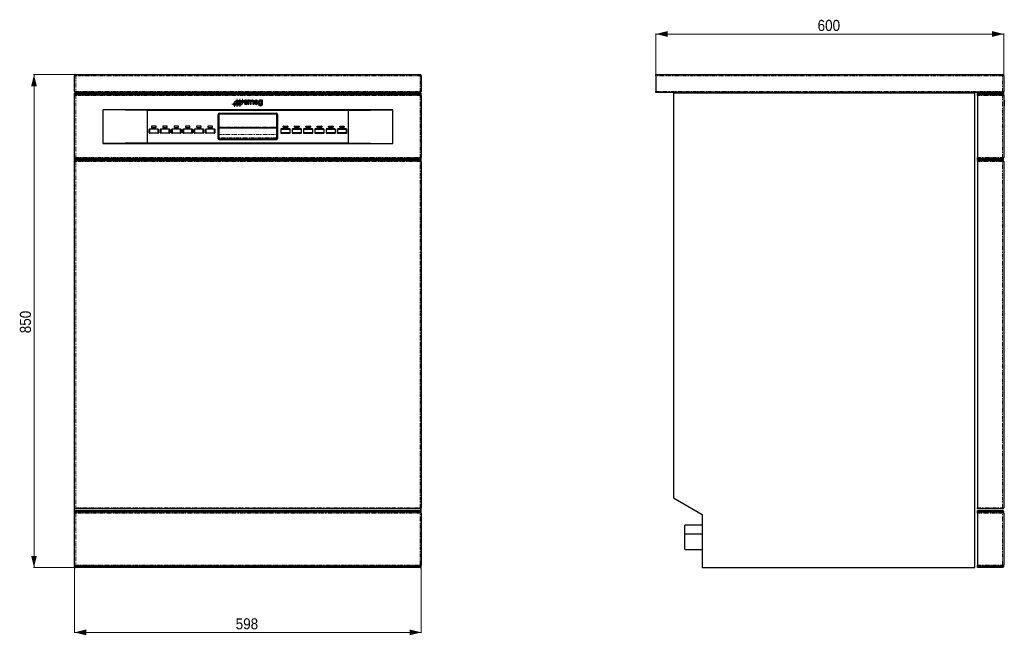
# Model space of a CAD drawing. Header units: millimetres. Extents: x 121 to 1899, y 124 to 2395.
# Tile 2 of 2: x 121 to 1819, y 1334 to 2395. Entities that reach past the tile are written whole.
import ezdxf

# ---------------------------------------------------------------- set-up
doc = ezdxf.new("R2010")
doc.units = ezdxf.units.MM
doc.linetypes.add('PHANTOM', pattern=[12.7, 6.35, -1.27, 1.27, -1.27, 1.27, -1.27])
doc.styles.add('SLDTEXTSTYLE0', font='GOTHIC.TTF', dxfattribs={"width": 0.913})
doc.dimstyles.new('SLDDIMSTYLE0', dxfattribs={"dimtxt": 19.05, "dimasz": 20, "dimexe": 0, "dimexo": 0.0625, "dimgap": 4.7625, "dimtad": 1, "dimrnd": 1e-09, "dimzin": 12, "dimdsep": 46, "dimtxsty": 'SLDTEXTSTYLE0', "dimsah": 1, "dimcen": 0.09, "dimadec": 0, "dimazin": 3, "dimtfac": 1, "dimtofl": 0, "dimtmove": 0, "dimatfit": 3, "dimfxl": 1, "dimfrac": 2, "dimtolj": 1, "dimtzin": 12, "dimarcsym": 0})

# ---------------------------------------------------------------- blocks, each defined once
blk = doc.blocks.new('_D')
at = {"color": 7, "linetype": 'Continuous', "lineweight": 0}
for p, q in [((216.3, 2300.7), (144.7, 2300.7)), ((145.3, 2300.7), (145.3, 1450.7)), ((214.3, 1450.7), (144.7, 1450.7))]:
    blk.add_line(p, q, dxfattribs=at)
at = {"color": 7, "linetype": 'Continuous', "lineweight": 18}
for points in [[(145.3, 2300.7), (140.3, 2280.7), (150.3, 2280.7)], [(145.3, 1450.7), (150.3, 1470.7), (140.3, 1470.7)]]:
    blk.add_solid(points, dxfattribs=at)
at = {"color": 7, "linetype": 'Continuous', "lineweight": 18, "insert": (120.9, 1854.6), "char_height": 19.05, "attachment_point": 1, "rotation": 90, "style": 'SLDTEXTSTYLE0'}
blk.add_mtext('850', dxfattribs=at)
blk = doc.blocks.new('_D_1')
at = {"color": 7, "linetype": 'Continuous', "lineweight": 0}
for p, q in [((215.3, 1449.7), (215.3, 1338.1)), ((813.3, 1449.7), (813.3, 1338.1)), ((215.3, 1338.7), (813.3, 1338.7))]:
    blk.add_line(p, q, dxfattribs=at)
at = {"color": 7, "linetype": 'Continuous', "lineweight": 18}
for points in [[(215.3, 1338.7), (235.3, 1333.7), (235.3, 1343.7)], [(813.3, 1338.7), (793.3, 1343.7), (793.3, 1333.7)]]:
    blk.add_solid(points, dxfattribs=at)
at = {"color": 7, "linetype": 'Continuous', "lineweight": 18, "insert": (493.2, 1363), "char_height": 19.05, "attachment_point": 1, "style": 'SLDTEXTSTYLE0'}
blk.add_mtext('598', dxfattribs=at)
blk = doc.blocks.new('SW_CENTERMARKSYMBOL_0')
at = {"color": 0, "linetype": 'Continuous', "lineweight": 18}
for p, q in [((-2.5, 0), (-4.723533, 0)), ((0, 0), (-2.5, 0)), ((0, 2.5), (0, 4.723533)), ((0, 0), (0, 2.5)), ((0, 0), (0, -2.5)), ((0, 0), (2.5, 0)), ((2.5, 0), (4.723533, 0)), ((0, -2.5), (0, -4.723533))]:
    blk.add_line(p, q, dxfattribs=at)
blk = doc.blocks.new('SW_CENTERMARKSYMBOL_1')
at = {"color": 0, "linetype": 'Continuous', "lineweight": 18}
for p, q in [((-2.5, 0), (-4.723533, 0)), ((0, 0), (-2.5, 0)), ((0, 2.5), (0, 4.723533)), ((0, 0), (0, 2.5)), ((0, 0), (0, -2.5)), ((0, 0), (2.5, 0)), ((2.5, 0), (4.723533, 0)), ((0, -2.5), (0, -4.723533))]:
    blk.add_line(p, q, dxfattribs=at)
blk = doc.blocks.new('SW_CENTERMARKSYMBOL_2')
at = {"color": 0, "linetype": 'Continuous', "lineweight": 18}
for p, q in [((-2.5, 0), (-4.723533, 0)), ((0, 0), (-2.5, 0)), ((0, 2.5), (0, 4.723533)), ((0, 0), (0, 2.5)), ((0, 0), (0, -2.5)), ((0, 0), (2.5, 0)), ((2.5, 0), (4.723533, 0)), ((0, -2.5), (0, -4.723533))]:
    blk.add_line(p, q, dxfattribs=at)
blk = doc.blocks.new('SW_CENTERMARKSYMBOL_3')
at = {"color": 0, "linetype": 'Continuous', "lineweight": 18}
for p, q in [((-2.5, 0), (-4.723533, 0)), ((0, 0), (-2.5, 0)), ((0, 2.5), (0, 4.723533)), ((0, 0), (0, 2.5)), ((0, 0), (0, -2.5)), ((0, 0), (2.5, 0)), ((2.5, 0), (4.723533, 0)), ((0, -2.5), (0, -4.723533))]:
    blk.add_line(p, q, dxfattribs=at)
blk = doc.blocks.new('SW_CENTERMARKSYMBOL_4')
at = {"color": 0, "linetype": 'Continuous', "lineweight": 18}
for p, q in [((-2.5, 0), (-4.723533, 0)), ((0, 0), (-2.5, 0)), ((0, 2.5), (0, 4.723533)), ((0, 0), (0, 2.5)), ((0, 0), (0, -2.5)), ((0, 0), (2.5, 0)), ((2.5, 0), (4.723533, 0)), ((0, -2.5), (0, -4.723533))]:
    blk.add_line(p, q, dxfattribs=at)
blk = doc.blocks.new('SW_CENTERMARKSYMBOL_5')
at = {"color": 0, "linetype": 'Continuous', "lineweight": 18}
for p, q in [((-2.5, 0), (-4.723533, 0)), ((0, 0), (-2.5, 0)), ((0, 2.5), (0, 4.723533)), ((0, 0), (0, 2.5)), ((0, 0), (0, -2.5)), ((0, 0), (2.5, 0)), ((2.5, 0), (4.723533, 0)), ((0, -2.5), (0, -4.723533))]:
    blk.add_line(p, q, dxfattribs=at)
blk = doc.blocks.new('_D_2')
at = {"color": 7, "linetype": 'Continuous', "lineweight": 0}
for p, q in [((1218.3, 2301.7), (1218.3, 2371.3)), ((1218.3, 2370.7), (1818.3, 2370.7)), ((1818.3, 2265.5), (1818.3, 2371.3))]:
    blk.add_line(p, q, dxfattribs=at)
at = {"color": 7, "linetype": 'Continuous', "lineweight": 18}
for points in [[(1218.3, 2370.7), (1238.3, 2365.7), (1238.3, 2375.7)], [(1818.3, 2370.7), (1798.3, 2375.7), (1798.3, 2365.7)]]:
    blk.add_solid(points, dxfattribs=at)
at = {"color": 7, "linetype": 'Continuous', "lineweight": 18, "insert": (1497.2, 2395), "char_height": 19.05, "attachment_point": 1, "style": 'SLDTEXTSTYLE0'}
blk.add_mtext('600', dxfattribs=at)

msp = doc.modelspace()

# ---------------------------------------------------------------- linework, layer by layer
at = {"color": 7, "linetype": 'Continuous', "lineweight": 25}
for p, q in [((215.273, 2271.692), (215.273, 2298.692)), ((217.273, 2300.692), (811.273, 2300.692)), ((813.273, 2298.692), (813.273, 2271.692)), ((1218.319, 2300.692), (1816.319, 2300.692)), ((1218.319, 2298.692), (1218.319, 2300.692)), ((1218.319, 2298.692), (1218.319, 2271.692)), ((1818.319, 2298.692), (1818.319, 2271.692)), ((215.273, 2268.692), (216.773, 2268.692)), ((215.273, 2267.192), (215.273, 2268.692)), ((216.773, 2268.692), (215.273, 2267.192)), ((215.273, 2266.692), (215.273, 2267.192)), ((217.273, 2267.192), (215.273, 2267.192)), ((215.273, 2264.472), (215.273, 2266.692)), ((217.273, 2266.692), (215.273, 2266.692)), ((215.273, 2157.912), (215.273, 2264.472)), ((216.773, 2268.692), (217.273, 2268.692)), ((811.273, 2269.692), (217.273, 2269.692)), ((217.273, 2268.692), (811.273, 2268.692)), ((811.273, 2267.192), (217.273, 2267.192)), ((811.273, 2266.692), (217.273, 2266.692)), ((217.273, 2266.472), (811.273, 2266.472)), ((811.273, 2268.692), (811.773, 2268.692)), ((813.273, 2267.192), (811.273, 2267.192)), ((813.273, 2266.692), (811.273, 2266.692)), ((811.773, 2268.692), (813.273, 2268.692)), ((811.773, 2268.692), (813.273, 2267.192)), ((813.273, 2267.192), (813.273, 2268.692)), ((813.273, 2267.192), (813.273, 2266.692)), ((813.273, 2264.472), (813.273, 2266.692)), ((813.273, 2264.472), (813.273, 2157.912)), ((1218.319, 2269.692), (1218.319, 2271.692)), ((1816.319, 2269.692), (1218.319, 2269.692)), ((1768.319, 2268.692), (1248.319, 2268.692)), ((1248.319, 2268.692), (1248.319, 1570.692)), ((1768.319, 1450.692), (1768.319, 2268.692)), ((1773.319, 2268.692), (1816.319, 2268.692)), ((1773.319, 2267.192), (1773.319, 2268.692)), ((1816.319, 2267.192), (1773.319, 2267.192)), ((1773.319, 2267.192), (1773.319, 2266.692)), ((1816.319, 2266.692), (1773.319, 2266.692)), ((1773.319, 2266.472), (1816.319, 2266.472)), ((1773.319, 2264.472), (1773.319, 2266.472)), ((1773.319, 2264.472), (1773.319, 2157.912)), ((1816.319, 2268.692), (1816.819, 2268.692)), ((1818.319, 2267.192), (1816.319, 2267.192)), ((1818.319, 2266.692), (1816.319, 2266.692)), ((1816.819, 2268.692), (1818.319, 2267.192)), ((1818.319, 2267.192), (1818.319, 2266.692)), ((1818.319, 2264.472), (1818.319, 2157.912)), ((509.326, 2251.634), (507.695, 2251.634)), ((511.931, 2254.476), (513.563, 2254.476)), ((515.983, 2256.497), (514.168, 2256.497)), ((514.168, 2256.497), (514.168, 2249.411)), ((514.168, 2249.411), (515.983, 2249.411)), ((515.983, 2255.878), (515.983, 2256.497)), ((515.983, 2249.411), (515.983, 2253.858)), ((518.418, 2253.858), (518.418, 2249.411)), ((518.418, 2249.411), (520.233, 2249.411)), ((520.233, 2249.411), (520.233, 2253.858)), ((522.673, 2253.858), (522.673, 2249.411)), ((522.673, 2249.411), (524.489, 2249.411)), ((524.489, 2249.411), (524.489, 2254.266)), ((526.886, 2252.345), (531.845, 2252.345)), ((527.003, 2253.963), (529.884, 2253.963)), ((531.633, 2251.529), (529.688, 2251.529)), ((534.522, 2249.214), (532.798, 2249.214)), ((539.271, 2256.489), (537.548, 2256.489)), ((537.548, 2256.489), (537.548, 2256.037)), ((537.548, 2250.573), (537.548, 2249.214)), ((539.271, 2249.214), (539.271, 2256.489)), ((1819.319, 2256.704), (1818.319, 2256.704)), ((1819.319, 2256.7), (1818.319, 2256.7)), ((1819.319, 2256.503), (1818.319, 2256.503)), ((1818.319, 2252.055), (1819.319, 2252.055)), ((1819.319, 2252.029), (1818.319, 2252.029)), ((1818.319, 2247.582), (1819.319, 2247.582)), ((1818.319, 2246.977), (1819.319, 2246.977)), ((1819.319, 2256.704), (1819.319, 2256.7)), ((1819.319, 2256.7), (1819.319, 2256.489)), ((1819.319, 2256.503), (1819.319, 2252.055)), ((1819.319, 2252.042), (1819.319, 2252.029)), ((1819.319, 2252.029), (1819.319, 2247.582)), ((1819.319, 2247.582), (1819.319, 2246.977)), ((764.273, 2239.692), (264.273, 2239.692)), ((264.273, 2239.692), (264.273, 2181.692)), ((340.65, 2238.538), (264.273, 2239.692)), ((340.65, 2238.538), (340.65, 2182.847)), ((687.896, 2238.538), (340.65, 2238.538)), ((462.973, 2190.695), (462.973, 2231.692)), ((463.473, 2231.692), (463.473, 2190.695)), ((464.273, 2231.692), (464.273, 2190.695)), ((464.453, 2231.432), (464.453, 2210.095)), ((465.273, 2233.992), (563.273, 2233.992)), ((563.273, 2233.492), (465.273, 2233.492)), ((563.273, 2232.692), (465.273, 2232.692)), ((563.093, 2232.432), (465.453, 2232.432)), ((564.093, 2210.095), (564.093, 2231.432)), ((564.273, 2190.695), (564.273, 2231.692)), ((565.073, 2190.695), (565.073, 2231.692)), ((565.573, 2231.692), (565.573, 2190.695)), ((687.896, 2238.538), (764.273, 2239.692)), ((687.896, 2182.847), (687.896, 2238.538)), ((764.273, 2181.692), (764.273, 2239.692)), ((347.9, 2211.542), (347.9, 2209.842)), ((355.5, 2211.842), (348.2, 2211.842)), ((348.2, 2209.542), (355.5, 2209.542)), ((355.8, 2209.842), (355.8, 2211.542)), ((367.4, 2211.542), (367.4, 2209.842)), ((375, 2211.842), (367.7, 2211.842)), ((367.7, 2209.542), (375, 2209.542)), ((375.3, 2209.842), (375.3, 2211.542)), ((386.9, 2211.542), (386.9, 2209.842)), ((394.5, 2211.842), (387.2, 2211.842)), ((387.2, 2209.542), (394.5, 2209.542)), ((394.8, 2209.842), (394.8, 2211.542)), ((406.4, 2211.542), (406.4, 2209.842)), ((414, 2211.842), (406.7, 2211.842)), ((406.7, 2209.542), (414, 2209.542)), ((414.3, 2209.842), (414.3, 2211.542)), ((425.9, 2211.542), (425.9, 2209.842)), ((433.5, 2211.842), (426.2, 2211.842)), ((426.2, 2209.542), (433.5, 2209.542)), ((433.8, 2209.842), (433.8, 2211.542)), ((445.4, 2211.542), (445.4, 2209.842)), ((453, 2211.842), (445.7, 2211.842)), ((445.7, 2209.542), (453, 2209.542)), ((453.3, 2209.842), (453.3, 2211.542)), ((464.453, 2210.072), (464.453, 2210.095)), ((465.453, 2209.072), (563.093, 2209.072)), ((564.093, 2210.095), (564.093, 2210.072)), ((575.246, 2209.842), (575.246, 2211.542)), ((575.546, 2211.842), (582.846, 2211.842)), ((582.846, 2209.542), (575.546, 2209.542)), ((583.146, 2211.542), (583.146, 2209.842)), ((594.746, 2209.842), (594.746, 2211.542)), ((595.046, 2211.842), (602.346, 2211.842)), ((602.346, 2209.542), (595.046, 2209.542)), ((602.646, 2211.542), (602.646, 2209.842)), ((614.246, 2209.842), (614.246, 2211.542)), ((614.546, 2211.842), (621.846, 2211.842)), ((621.846, 2209.542), (614.546, 2209.542)), ((622.146, 2211.542), (622.146, 2209.842)), ((633.746, 2209.842), (633.746, 2211.542)), ((634.046, 2211.842), (641.346, 2211.842)), ((641.346, 2209.542), (634.046, 2209.542)), ((641.646, 2211.542), (641.646, 2209.842)), ((653.246, 2209.842), (653.246, 2211.542)), ((653.546, 2211.842), (660.846, 2211.842)), ((660.846, 2209.542), (653.546, 2209.542)), ((661.146, 2211.542), (661.146, 2209.842)), ((672.746, 2209.842), (672.746, 2211.542)), ((673.046, 2211.842), (680.346, 2211.842)), ((680.346, 2209.542), (673.046, 2209.542)), ((680.646, 2211.542), (680.646, 2209.842)), ((343.745, 2200.397), (343.745, 2206.287)), ((344.445, 2206.287), (344.445, 2200.397)), ((344.555, 2207.097), (359.145, 2207.097)), ((359.145, 2206.397), (344.555, 2206.397)), ((344.555, 2200.287), (359.145, 2200.287)), ((359.145, 2199.587), (344.555, 2199.587)), ((359.255, 2200.397), (359.255, 2206.287)), ((359.955, 2206.287), (359.955, 2200.397)), ((363.245, 2200.397), (363.245, 2206.287)), ((363.945, 2206.287), (363.945, 2200.397)), ((364.055, 2207.097), (378.645, 2207.097)), ((378.645, 2206.397), (364.055, 2206.397)), ((364.055, 2200.287), (378.645, 2200.287)), ((378.645, 2199.587), (364.055, 2199.587)), ((378.755, 2200.397), (378.755, 2206.287)), ((379.455, 2206.287), (379.455, 2200.397)), ((382.745, 2200.397), (382.745, 2206.287)), ((383.445, 2206.287), (383.445, 2200.397)), ((383.555, 2207.097), (398.145, 2207.097)), ((398.145, 2206.397), (383.555, 2206.397)), ((383.555, 2200.287), (398.145, 2200.287)), ((398.145, 2199.587), (383.555, 2199.587)), ((398.255, 2200.397), (398.255, 2206.287)), ((398.955, 2206.287), (398.955, 2200.397)), ((402.245, 2200.397), (402.245, 2206.287)), ((402.945, 2206.287), (402.945, 2200.397)), ((403.055, 2207.097), (417.645, 2207.097)), ((417.645, 2206.397), (403.055, 2206.397)), ((403.055, 2200.287), (417.645, 2200.287)), ((417.645, 2199.587), (403.055, 2199.587)), ((417.755, 2200.397), (417.755, 2206.287)), ((418.455, 2206.287), (418.455, 2200.397)), ((421.745, 2200.397), (421.745, 2206.287)), ((422.445, 2206.287), (422.445, 2200.397)), ((422.555, 2207.097), (437.145, 2207.097)), ((437.145, 2206.397), (422.555, 2206.397)), ((422.555, 2200.287), (437.145, 2200.287)), ((437.145, 2199.587), (422.555, 2199.587)), ((437.255, 2200.397), (437.255, 2206.287)), ((437.955, 2206.287), (437.955, 2200.397)), ((441.245, 2200.397), (441.245, 2206.287)), ((441.945, 2206.287), (441.945, 2200.397)), ((442.055, 2207.097), (456.645, 2207.097)), ((456.645, 2206.397), (442.055, 2206.397)), ((442.055, 2200.287), (456.645, 2200.287)), ((456.645, 2199.587), (442.055, 2199.587)), ((456.755, 2200.397), (456.755, 2206.287)), ((457.455, 2206.287), (457.455, 2200.397)), ((571.091, 2206.287), (571.091, 2200.397)), ((571.791, 2200.397), (571.791, 2206.287)), ((586.491, 2207.097), (571.901, 2207.097)), ((571.901, 2206.397), (586.491, 2206.397)), ((586.491, 2200.287), (571.901, 2200.287)), ((571.901, 2199.587), (586.491, 2199.587)), ((586.601, 2206.287), (586.601, 2200.397)), ((587.301, 2200.397), (587.301, 2206.287)), ((590.591, 2206.287), (590.591, 2200.397)), ((591.291, 2200.397), (591.291, 2206.287)), ((605.991, 2207.097), (591.401, 2207.097)), ((591.401, 2206.397), (605.991, 2206.397)), ((605.991, 2200.287), (591.401, 2200.287)), ((591.401, 2199.587), (605.991, 2199.587)), ((606.101, 2206.287), (606.101, 2200.397)), ((606.801, 2200.397), (606.801, 2206.287)), ((610.091, 2206.287), (610.091, 2200.397)), ((610.791, 2200.397), (610.791, 2206.287)), ((625.491, 2207.097), (610.901, 2207.097)), ((610.901, 2206.397), (625.491, 2206.397)), ((625.491, 2200.287), (610.901, 2200.287)), ((610.901, 2199.587), (625.491, 2199.587)), ((625.601, 2206.287), (625.601, 2200.397)), ((626.301, 2200.397), (626.301, 2206.287)), ((629.591, 2206.287), (629.591, 2200.397)), ((630.291, 2200.397), (630.291, 2206.287)), ((644.991, 2207.097), (630.401, 2207.097)), ((630.401, 2206.397), (644.991, 2206.397)), ((644.991, 2200.287), (630.401, 2200.287)), ((630.401, 2199.587), (644.991, 2199.587)), ((645.101, 2206.287), (645.101, 2200.397)), ((645.801, 2200.397), (645.801, 2206.287)), ((649.091, 2206.287), (649.091, 2200.397)), ((649.791, 2200.397), (649.791, 2206.287)), ((664.491, 2207.097), (649.901, 2207.097)), ((649.901, 2206.397), (664.491, 2206.397)), ((664.491, 2200.287), (649.901, 2200.287)), ((649.901, 2199.587), (664.491, 2199.587)), ((664.601, 2206.287), (664.601, 2200.397)), ((665.301, 2200.397), (665.301, 2206.287)), ((668.591, 2206.287), (668.591, 2200.397)), ((669.291, 2200.397), (669.291, 2206.287)), ((683.991, 2207.097), (669.401, 2207.097)), ((669.401, 2206.397), (683.991, 2206.397)), ((683.991, 2200.287), (669.401, 2200.287)), ((669.401, 2199.587), (683.991, 2199.587)), ((684.101, 2206.287), (684.101, 2200.397)), ((684.801, 2200.397), (684.801, 2206.287)), ((340.65, 2182.847), (264.273, 2181.692)), ((264.273, 2181.692), (764.273, 2181.692)), ((340.65, 2182.847), (687.896, 2182.847)), ((465.273, 2189.692), (563.273, 2189.692)), ((465.273, 2188.892), (563.273, 2188.892)), ((563.273, 2188.392), (465.273, 2188.392)), ((687.896, 2182.847), (764.273, 2181.692)), ((215.273, 2155.692), (215.273, 2157.912)), ((813.273, 2155.692), (813.273, 2157.912)), ((1773.319, 2155.912), (1773.319, 2157.912)), ((215.273, 2155.692), (217.273, 2155.692)), ((215.273, 2155.192), (215.273, 2155.692)), ((215.273, 2150.692), (215.273, 2155.192)), ((215.273, 2155.192), (217.273, 2155.192)), ((215.273, 2155.192), (216.773, 2153.692)), ((215.273, 1553.692), (215.273, 2150.692)), ((217.273, 2153.692), (216.773, 2153.692)), ((811.273, 2155.912), (217.273, 2155.912)), ((811.273, 2155.692), (217.273, 2155.692)), ((217.273, 2155.192), (811.273, 2155.192)), ((811.273, 2153.692), (217.273, 2153.692)), ((217.273, 2152.692), (811.273, 2152.692)), ((811.273, 2155.692), (813.273, 2155.692)), ((811.273, 2155.192), (813.273, 2155.192)), ((811.773, 2153.692), (811.273, 2153.692)), ((813.273, 2155.192), (811.773, 2153.692)), ((813.273, 2155.692), (813.273, 2155.192)), ((813.273, 2150.692), (813.273, 2155.192)), ((813.273, 2150.692), (813.273, 1553.692)), ((1816.319, 2155.912), (1773.319, 2155.912)), ((1773.319, 2155.692), (1816.319, 2155.692)), ((1773.319, 2155.692), (1773.319, 2155.192)), ((1773.319, 2155.192), (1816.319, 2155.192)), ((1773.319, 2153.692), (1773.319, 2155.192)), ((1816.319, 2153.692), (1773.319, 2153.692)), ((1773.319, 2152.692), (1816.319, 2152.692)), ((1773.319, 2150.692), (1773.319, 2152.692)), ((1773.319, 2150.692), (1773.319, 1553.692)), ((1816.319, 2155.692), (1818.319, 2155.692)), ((1816.319, 2155.192), (1818.319, 2155.192)), ((1816.819, 2153.692), (1816.319, 2153.692)), ((1818.319, 2155.192), (1816.819, 2153.692)), ((1818.319, 2155.692), (1818.319, 2155.192)), ((1818.319, 2150.692), (1818.319, 1553.692)), ((1248.319, 1570.692), (1298.319, 1541.825)), ((215.273, 1547.192), (215.273, 1553.692)), ((216.773, 1548.692), (215.273, 1547.192)), ((813.273, 1547.192), (215.273, 1547.192)), ((215.273, 1546.692), (215.273, 1547.192)), ((215.273, 1544.472), (215.273, 1546.692)), ((813.273, 1546.692), (215.273, 1546.692)), ((216.773, 1548.692), (811.773, 1548.692)), ((811.273, 1551.692), (217.273, 1551.692)), ((217.273, 1546.472), (811.273, 1546.472)), ((811.773, 1548.692), (813.273, 1547.192)), ((813.273, 1547.192), (813.273, 1553.692)), ((813.273, 1546.692), (813.273, 1547.192)), ((813.273, 1544.472), (813.273, 1546.692)), ((1773.319, 1551.692), (1773.319, 1553.692)), ((1816.319, 1551.692), (1773.319, 1551.692)), ((1773.319, 1548.692), (1816.819, 1548.692)), ((1773.319, 1547.192), (1773.319, 1548.692)), ((1818.319, 1547.192), (1773.319, 1547.192)), ((1773.319, 1547.192), (1773.319, 1546.692)), ((1818.319, 1546.692), (1773.319, 1546.692)), ((1773.319, 1546.472), (1816.319, 1546.472)), ((1773.319, 1544.472), (1773.319, 1546.472)), ((1816.819, 1548.692), (1818.319, 1547.192)), ((1818.319, 1546.692), (1818.319, 1547.192)), ((215.273, 1454.912), (215.273, 1544.472)), ((813.273, 1544.472), (813.273, 1454.912)), ((1298.319, 1541.825), (1298.319, 1450.692)), ((1773.319, 1544.472), (1773.319, 1454.912)), ((1818.319, 1544.472), (1818.319, 1454.912)), ((1298.319, 1523.402), (1268.319, 1523.402)), ((1268.319, 1515.902), (1268.319, 1523.402)), ((1268.319, 1508.402), (1268.319, 1515.902)), ((1268.319, 1508.402), (1298.319, 1508.402)), ((1268.319, 1495.692), (1268.319, 1508.402)), ((1268.319, 1481.692), (1268.319, 1495.692)), ((1268.319, 1481.692), (1298.319, 1481.692)), ((215.273, 1452.692), (215.273, 1454.912)), ((813.273, 1452.692), (215.273, 1452.692)), ((215.273, 1452.192), (215.273, 1452.692)), ((215.273, 1450.692), (215.273, 1452.192)), ((215.273, 1452.192), (813.273, 1452.192)), ((215.273, 1452.192), (216.773, 1450.692)), ((215.273, 1450.692), (216.773, 1450.692)), ((811.773, 1450.692), (216.773, 1450.692)), ((811.273, 1452.912), (217.273, 1452.912)), ((813.273, 1452.192), (811.773, 1450.692)), ((811.773, 1450.692), (813.273, 1450.692)), ((813.273, 1452.692), (813.273, 1454.912)), ((813.273, 1452.192), (813.273, 1452.692)), ((813.273, 1450.692), (813.273, 1452.192)), ((1298.319, 1450.692), (1768.319, 1450.692)), ((1773.319, 1452.912), (1773.319, 1454.912)), ((1816.319, 1452.912), (1773.319, 1452.912)), ((1773.319, 1452.692), (1818.319, 1452.692)), ((1773.319, 1452.692), (1773.319, 1452.192)), ((1773.319, 1452.192), (1818.319, 1452.192)), ((1773.319, 1450.692), (1773.319, 1452.192)), ((1816.819, 1450.692), (1773.319, 1450.692)), ((1818.319, 1452.192), (1816.819, 1450.692)), ((1818.319, 1452.192), (1818.319, 1452.692))]:
    msp.add_line(p, q, dxfattribs=at)
at = {"color": 8, "linetype": 'PHANTOM', "lineweight": 18}
for p, q in [((217.273, 2298.692), (215.273, 2298.692)), ((217.273, 2300.692), (217.273, 2298.692)), ((811.273, 2298.692), (217.273, 2298.692)), ((217.273, 2298.692), (217.273, 2271.692)), ((811.273, 2300.692), (811.273, 2298.692)), ((813.273, 2298.692), (811.273, 2298.692)), ((811.273, 2271.692), (811.273, 2298.692)), ((1816.319, 2298.692), (1218.319, 2298.692)), ((1816.319, 2300.692), (1816.319, 2298.692)), ((1816.319, 2271.692), (1816.319, 2298.692)), ((1818.319, 2298.692), (1816.319, 2298.692)), ((215.273, 2271.692), (217.273, 2271.692)), ((217.273, 2264.472), (215.273, 2264.472)), ((217.273, 2269.692), (217.273, 2271.692)), ((217.273, 2271.692), (811.273, 2271.692)), ((217.273, 2268.692), (217.273, 2267.192)), ((217.273, 2267.192), (217.273, 2266.692)), ((217.273, 2266.472), (217.273, 2264.472)), ((811.273, 2264.472), (217.273, 2264.472)), ((217.273, 2264.472), (217.273, 2157.912)), ((811.273, 2271.692), (813.273, 2271.692)), ((811.273, 2269.692), (811.273, 2271.692)), ((811.273, 2268.692), (811.273, 2267.192)), ((811.273, 2266.692), (811.273, 2267.192)), ((811.273, 2266.472), (811.273, 2264.472)), ((813.273, 2264.472), (811.273, 2264.472)), ((811.273, 2157.912), (811.273, 2264.472)), ((1218.319, 2271.692), (1816.319, 2271.692)), ((1816.319, 2264.472), (1773.319, 2264.472)), ((1816.319, 2269.692), (1816.319, 2271.692)), ((1816.319, 2271.692), (1818.319, 2271.692)), ((1816.319, 2268.692), (1816.319, 2267.192)), ((1816.319, 2266.692), (1816.319, 2267.192)), ((1816.319, 2266.472), (1816.319, 2264.472)), ((1816.319, 2157.912), (1816.319, 2264.472)), ((1818.319, 2264.472), (1816.319, 2264.472)), ((1818.319, 2252.042), (1819.319, 2252.042)), ((462.973, 2231.692), (463.473, 2231.692)), ((465.273, 2233.992), (465.273, 2233.492)), ((563.273, 2233.992), (563.273, 2233.492)), ((565.573, 2231.692), (565.073, 2231.692)), ((464.453, 2210.095), (564.093, 2210.095)), ((563.725, 2209.298), (464.821, 2209.298)), ((343.745, 2206.287), (344.445, 2206.287)), ((344.445, 2200.397), (343.745, 2200.397)), ((344.555, 2207.097), (344.555, 2206.397)), ((344.555, 2200.287), (344.555, 2199.587)), ((359.145, 2207.097), (359.145, 2206.397)), ((359.145, 2200.287), (359.145, 2199.587)), ((359.955, 2206.287), (359.255, 2206.287)), ((359.255, 2200.397), (359.955, 2200.397)), ((363.245, 2206.287), (363.945, 2206.287)), ((363.945, 2200.397), (363.245, 2200.397)), ((364.055, 2207.097), (364.055, 2206.397)), ((364.055, 2200.287), (364.055, 2199.587)), ((378.645, 2207.097), (378.645, 2206.397)), ((378.645, 2200.287), (378.645, 2199.587)), ((379.455, 2206.287), (378.755, 2206.287)), ((378.755, 2200.397), (379.455, 2200.397)), ((382.745, 2206.287), (383.445, 2206.287)), ((383.445, 2200.397), (382.745, 2200.397)), ((383.555, 2207.097), (383.555, 2206.397)), ((383.555, 2200.287), (383.555, 2199.587)), ((398.145, 2207.097), (398.145, 2206.397)), ((398.145, 2200.287), (398.145, 2199.587)), ((398.955, 2206.287), (398.255, 2206.287)), ((398.255, 2200.397), (398.955, 2200.397)), ((402.245, 2206.287), (402.945, 2206.287)), ((402.945, 2200.397), (402.245, 2200.397)), ((403.055, 2207.097), (403.055, 2206.397)), ((403.055, 2200.287), (403.055, 2199.587)), ((417.645, 2207.097), (417.645, 2206.397)), ((417.645, 2200.287), (417.645, 2199.587)), ((418.455, 2206.287), (417.755, 2206.287)), ((417.755, 2200.397), (418.455, 2200.397)), ((421.745, 2206.287), (422.445, 2206.287)), ((422.445, 2200.397), (421.745, 2200.397)), ((422.555, 2207.097), (422.555, 2206.397)), ((422.555, 2200.287), (422.555, 2199.587)), ((437.145, 2207.097), (437.145, 2206.397)), ((437.145, 2200.287), (437.145, 2199.587)), ((437.955, 2206.287), (437.255, 2206.287)), ((437.255, 2200.397), (437.955, 2200.397)), ((441.245, 2206.287), (441.945, 2206.287)), ((441.945, 2200.397), (441.245, 2200.397)), ((442.055, 2207.097), (442.055, 2206.397)), ((442.055, 2200.287), (442.055, 2199.587)), ((456.645, 2207.097), (456.645, 2206.397)), ((456.645, 2200.287), (456.645, 2199.587)), ((457.455, 2206.287), (456.755, 2206.287)), ((456.755, 2200.397), (457.455, 2200.397)), ((464.273, 2197.142), (564.273, 2197.142)), ((465.273, 2191.354), (465.273, 2189.692)), ((563.273, 2191.354), (465.273, 2191.354)), ((563.273, 2189.692), (563.273, 2191.354)), ((571.091, 2206.287), (571.791, 2206.287)), ((571.791, 2200.397), (571.091, 2200.397)), ((571.901, 2207.097), (571.901, 2206.397)), ((571.901, 2200.287), (571.901, 2199.587)), ((586.491, 2207.097), (586.491, 2206.397)), ((586.491, 2200.287), (586.491, 2199.587)), ((587.301, 2206.287), (586.601, 2206.287)), ((586.601, 2200.397), (587.301, 2200.397)), ((590.591, 2206.287), (591.291, 2206.287)), ((591.291, 2200.397), (590.591, 2200.397)), ((591.401, 2207.097), (591.401, 2206.397)), ((591.401, 2200.287), (591.401, 2199.587)), ((605.991, 2207.097), (605.991, 2206.397)), ((605.991, 2200.287), (605.991, 2199.587)), ((606.801, 2206.287), (606.101, 2206.287)), ((606.101, 2200.397), (606.801, 2200.397)), ((610.091, 2206.287), (610.791, 2206.287)), ((610.791, 2200.397), (610.091, 2200.397)), ((610.901, 2207.097), (610.901, 2206.397)), ((610.901, 2200.287), (610.901, 2199.587)), ((625.491, 2207.097), (625.491, 2206.397)), ((625.491, 2200.287), (625.491, 2199.587)), ((626.301, 2206.287), (625.601, 2206.287)), ((625.601, 2200.397), (626.301, 2200.397)), ((629.591, 2206.287), (630.291, 2206.287)), ((630.291, 2200.397), (629.591, 2200.397)), ((630.401, 2207.097), (630.401, 2206.397)), ((630.401, 2200.287), (630.401, 2199.587)), ((644.991, 2207.097), (644.991, 2206.397)), ((644.991, 2200.287), (644.991, 2199.587)), ((645.801, 2206.287), (645.101, 2206.287)), ((645.101, 2200.397), (645.801, 2200.397)), ((649.091, 2206.287), (649.791, 2206.287)), ((649.791, 2200.397), (649.091, 2200.397)), ((649.901, 2207.097), (649.901, 2206.397)), ((649.901, 2200.287), (649.901, 2199.587)), ((664.491, 2207.097), (664.491, 2206.397)), ((664.491, 2200.287), (664.491, 2199.587)), ((665.301, 2206.287), (664.601, 2206.287)), ((664.601, 2200.397), (665.301, 2200.397)), ((668.591, 2206.287), (669.291, 2206.287)), ((669.291, 2200.397), (668.591, 2200.397)), ((669.401, 2207.097), (669.401, 2206.397)), ((669.401, 2200.287), (669.401, 2199.587)), ((683.991, 2207.097), (683.991, 2206.397)), ((683.991, 2200.287), (683.991, 2199.587)), ((684.801, 2206.287), (684.101, 2206.287)), ((684.101, 2200.397), (684.801, 2200.397)), ((463.473, 2190.695), (462.973, 2190.695)), ((465.273, 2188.892), (465.273, 2188.392)), ((563.273, 2188.892), (563.273, 2188.392)), ((565.073, 2190.695), (565.573, 2190.695)), ((215.273, 2157.912), (217.273, 2157.912)), ((217.273, 2157.912), (217.273, 2155.912)), ((217.273, 2157.912), (811.273, 2157.912)), ((811.273, 2157.912), (811.273, 2155.912)), ((811.273, 2157.912), (813.273, 2157.912)), ((1773.319, 2157.912), (1816.319, 2157.912)), ((1816.319, 2157.912), (1816.319, 2155.912)), ((1816.319, 2157.912), (1818.319, 2157.912)), ((217.273, 2150.692), (215.273, 2150.692)), ((217.273, 2155.692), (217.273, 2155.192)), ((217.273, 2155.192), (217.273, 2153.692)), ((217.273, 2150.692), (217.273, 2152.692)), ((811.273, 2150.692), (217.273, 2150.692)), ((217.273, 2150.692), (217.273, 1553.692)), ((811.273, 2155.192), (811.273, 2155.692)), ((811.273, 2155.192), (811.273, 2153.692)), ((811.273, 2150.692), (811.273, 2152.692)), ((811.273, 1553.692), (811.273, 2150.692)), ((813.273, 2150.692), (811.273, 2150.692)), ((1816.319, 2150.692), (1773.319, 2150.692)), ((1816.319, 2155.192), (1816.319, 2155.692)), ((1816.319, 2155.192), (1816.319, 2153.692)), ((1816.319, 2150.692), (1816.319, 2152.692)), ((1816.319, 1553.692), (1816.319, 2150.692)), ((1818.319, 2150.692), (1816.319, 2150.692)), ((215.273, 1553.692), (217.273, 1553.692)), ((217.273, 1553.692), (811.273, 1553.692)), ((217.273, 1551.692), (217.273, 1553.692)), ((217.273, 1546.472), (217.273, 1544.472)), ((811.273, 1553.692), (813.273, 1553.692)), ((811.273, 1551.692), (811.273, 1553.692)), ((811.273, 1544.472), (811.273, 1546.472)), ((1773.319, 1553.692), (1816.319, 1553.692)), ((1816.319, 1551.692), (1816.319, 1553.692)), ((1816.319, 1553.692), (1818.319, 1553.692)), ((1816.319, 1544.472), (1816.319, 1546.472)), ((217.273, 1544.472), (215.273, 1544.472)), ((217.273, 1544.472), (217.273, 1454.912)), ((811.273, 1544.472), (217.273, 1544.472)), ((811.273, 1454.912), (811.273, 1544.472)), ((813.273, 1544.472), (811.273, 1544.472)), ((1816.319, 1544.472), (1773.319, 1544.472)), ((1816.319, 1454.912), (1816.319, 1544.472)), ((1818.319, 1544.472), (1816.319, 1544.472)), ((217.273, 1454.912), (215.273, 1454.912)), ((217.273, 1454.912), (811.273, 1454.912)), ((217.273, 1454.912), (217.273, 1452.912)), ((811.273, 1452.912), (811.273, 1454.912)), ((813.273, 1454.912), (811.273, 1454.912)), ((1773.319, 1454.912), (1816.319, 1454.912)), ((1816.319, 1452.912), (1816.319, 1454.912)), ((1818.319, 1454.912), (1816.319, 1454.912))]:
    msp.add_line(p, q, dxfattribs=at)
at = {"color": 7, "linetype": 'Continuous', "lineweight": 25}
for centre in [(491.446, 2249.806), (495.919, 2254.279), (495.919, 2249.806), (500.392, 2254.279), (500.392, 2249.806), (504.866, 2254.279)]:
    msp.add_circle(centre, 2.224, dxfattribs=at)
for centre, radius, start, end in [((217.273, 2298.692), 2, 90, 180), ((811.273, 2298.692), 2, 0, 90), ((1816.319, 2298.692), 2, 0, 90), ((217.273, 2271.692), 2, 180, 270), ((217.273, 2264.472), 2, 90, 180), ((811.273, 2271.692), 2, 270, 0), ((811.273, 2264.472), 2, 0, 90), ((1816.319, 2271.692), 2, 270, 0), ((1816.319, 2264.472), 2, 0, 90), ((509.183, 2254.094), 1.316, 222.826965, 240.08944), ((510.961, 2257.185), 4.882, 240.08944, 264.049726), ((510.973, 2255.822), 2.282, 236.315186, 257.492781), ((509.805, 2246.089), 6.274, 71.590767, 84.049726), ((511.613, 2258.707), 5.236, 257.492781, 267.290533), ((511.17, 2249.344), 4.137, 64.195396, 87.290533), ((511.62, 2251.542), 0.527, 0, 71.590767), ((512.384, 2251.856), 1.347, 20.687767, 64.195396), ((517.812, 2254.266), 2.438, 29.054604, 138.594582), ((517.2, 2253.858), 1.217, 0, 180), ((522.062, 2254.266), 2.427, 0, 150.794538), ((521.453, 2253.858), 1.22, 0, 180), ((465.273, 2231.692), 2.3, 90, 180), ((465.273, 2231.692), 1.8, 90, 180), ((465.273, 2231.692), 1, 90, 180), ((465.453, 2231.432), 1, 90, 180), ((563.093, 2231.432), 1, 0, 90), ((563.273, 2231.692), 2.3, 0, 90), ((563.273, 2231.692), 1.8, 0, 90), ((563.273, 2231.692), 1, 0, 90), ((348.2, 2211.542), 0.3, 90, 180), ((348.2, 2209.842), 0.3, 180, 270), ((355.5, 2211.542), 0.3, 0, 90), ((355.5, 2209.842), 0.3, 270, 0), ((367.7, 2211.542), 0.3, 90, 180), ((367.7, 2209.842), 0.3, 180, 270), ((375, 2211.542), 0.3, 0, 90), ((375, 2209.842), 0.3, 270, 0), ((387.2, 2211.542), 0.3, 90, 180), ((387.2, 2209.842), 0.3, 180, 270), ((394.5, 2211.542), 0.3, 0, 90), ((394.5, 2209.842), 0.3, 270, 0), ((406.7, 2211.542), 0.3, 90, 180), ((406.7, 2209.842), 0.3, 180, 270), ((414, 2211.542), 0.3, 0, 90), ((414, 2209.842), 0.3, 270, 0), ((426.2, 2211.542), 0.3, 90, 180), ((426.2, 2209.842), 0.3, 180, 270), ((433.5, 2211.542), 0.3, 0, 90), ((433.5, 2209.842), 0.3, 270, 0), ((445.7, 2211.542), 0.3, 90, 180), ((445.7, 2209.842), 0.3, 180, 270), ((453, 2211.542), 0.3, 0, 90), ((453, 2209.842), 0.3, 270, 0), ((465.453, 2210.072), 1, 230.777418, 270), ((563.093, 2210.072), 1, 270, 309.222582), ((575.546, 2211.542), 0.3, 90, 180), ((575.546, 2209.842), 0.3, 180, 270), ((582.846, 2211.542), 0.3, 0, 90), ((582.846, 2209.842), 0.3, 270, 0), ((595.046, 2211.542), 0.3, 90, 180), ((595.046, 2209.842), 0.3, 180, 270), ((602.346, 2211.542), 0.3, 0, 90), ((602.346, 2209.842), 0.3, 270, 0), ((614.546, 2211.542), 0.3, 90, 180), ((614.546, 2209.842), 0.3, 180, 270), ((621.846, 2211.542), 0.3, 0, 90), ((621.846, 2209.842), 0.3, 270, 0), ((634.046, 2211.542), 0.3, 90, 180), ((634.046, 2209.842), 0.3, 180, 270), ((641.346, 2211.542), 0.3, 0, 90), ((641.346, 2209.842), 0.3, 270, 0), ((653.546, 2211.542), 0.3, 90, 180), ((653.546, 2209.842), 0.3, 180, 270), ((660.846, 2211.542), 0.3, 0, 90), ((660.846, 2209.842), 0.3, 270, 0), ((673.046, 2211.542), 0.3, 90, 180), ((673.046, 2209.842), 0.3, 180, 270), ((680.346, 2211.542), 0.3, 0, 90), ((680.346, 2209.842), 0.3, 270, 0), ((344.555, 2206.287), 0.81, 90, 180), ((344.555, 2200.397), 0.81, 180, 270), ((344.555, 2206.287), 0.11, 90, 180), ((344.555, 2200.397), 0.11, 180, 270), ((359.145, 2206.287), 0.81, 0, 90), ((359.145, 2206.287), 0.11, 0, 90), ((359.145, 2200.397), 0.11, 270, 0), ((359.145, 2200.397), 0.81, 270, 0), ((364.055, 2206.287), 0.81, 90, 180), ((364.055, 2200.397), 0.81, 180, 270), ((364.055, 2206.287), 0.11, 90, 180), ((364.055, 2200.397), 0.11, 180, 270), ((378.645, 2206.287), 0.81, 0, 90), ((378.645, 2206.287), 0.11, 0, 90), ((378.645, 2200.397), 0.11, 270, 0), ((378.645, 2200.397), 0.81, 270, 0), ((383.555, 2206.287), 0.81, 90, 180), ((383.555, 2200.397), 0.81, 180, 270), ((383.555, 2206.287), 0.11, 90, 180), ((383.555, 2200.397), 0.11, 180, 270), ((398.145, 2206.287), 0.81, 0, 90), ((398.145, 2206.287), 0.11, 0, 90), ((398.145, 2200.397), 0.11, 270, 0), ((398.145, 2200.397), 0.81, 270, 0), ((403.055, 2206.287), 0.81, 90, 180), ((403.055, 2200.397), 0.81, 180, 270), ((403.055, 2206.287), 0.11, 90, 180), ((403.055, 2200.397), 0.11, 180, 270), ((417.645, 2206.287), 0.81, 0, 90), ((417.645, 2206.287), 0.11, 0, 90), ((417.645, 2200.397), 0.11, 270, 0), ((417.645, 2200.397), 0.81, 270, 0), ((422.555, 2206.287), 0.81, 90, 180), ((422.555, 2200.397), 0.81, 180, 270), ((422.555, 2206.287), 0.11, 90, 180), ((422.555, 2200.397), 0.11, 180, 270), ((437.145, 2206.287), 0.81, 0, 90), ((437.145, 2206.287), 0.11, 0, 90), ((437.145, 2200.397), 0.11, 270, 0), ((437.145, 2200.397), 0.81, 270, 0), ((442.055, 2206.287), 0.81, 90, 180), ((442.055, 2200.397), 0.81, 180, 270), ((442.055, 2206.287), 0.11, 90, 180), ((442.055, 2200.397), 0.11, 180, 270), ((456.645, 2206.287), 0.81, 0, 90), ((456.645, 2206.287), 0.11, 0, 90), ((456.645, 2200.397), 0.11, 270, 0), ((456.645, 2200.397), 0.81, 270, 0), ((571.901, 2206.287), 0.81, 90, 180), ((571.901, 2200.397), 0.81, 180, 270), ((571.901, 2206.287), 0.11, 90, 180), ((571.901, 2200.397), 0.11, 180, 270), ((586.491, 2206.287), 0.81, 0, 90), ((586.491, 2206.287), 0.11, 0, 90), ((586.491, 2200.397), 0.11, 270, 0), ((586.491, 2200.397), 0.81, 270, 0), ((591.401, 2206.287), 0.81, 90, 180), ((591.401, 2200.397), 0.81, 180, 270), ((591.401, 2206.287), 0.11, 90, 180), ((591.401, 2200.397), 0.11, 180, 270), ((605.991, 2206.287), 0.81, 0, 90), ((605.991, 2206.287), 0.11, 0, 90), ((605.991, 2200.397), 0.81, 270, 0), ((605.991, 2200.397), 0.11, 270, 0), ((610.901, 2206.287), 0.81, 90, 180), ((610.901, 2200.397), 0.81, 180, 270), ((610.901, 2206.287), 0.11, 90, 180), ((610.901, 2200.397), 0.11, 180, 270), ((625.491, 2206.287), 0.81, 0, 90), ((625.491, 2206.287), 0.11, 0, 90), ((625.491, 2200.397), 0.11, 270, 0), ((625.491, 2200.397), 0.81, 270, 0), ((630.401, 2206.287), 0.81, 90, 180), ((630.401, 2200.397), 0.81, 180, 270), ((630.401, 2206.287), 0.11, 90, 180), ((630.401, 2200.397), 0.11, 180, 270), ((644.991, 2206.287), 0.81, 0, 90), ((644.991, 2206.287), 0.11, 0, 90), ((644.991, 2200.397), 0.81, 270, 0), ((644.991, 2200.397), 0.11, 270, 0), ((649.901, 2206.287), 0.81, 90, 180), ((649.901, 2200.397), 0.81, 180, 270), ((649.901, 2206.287), 0.11, 90, 180), ((649.901, 2200.397), 0.11, 180, 270), ((664.491, 2206.287), 0.81, 0, 90), ((664.491, 2206.287), 0.11, 0, 90), ((664.491, 2200.397), 0.11, 270, 0), ((664.491, 2200.397), 0.81, 270, 0), ((669.401, 2206.287), 0.81, 90, 180), ((669.401, 2200.397), 0.81, 180, 270), ((669.401, 2206.287), 0.11, 90, 180), ((669.401, 2200.397), 0.11, 180, 270), ((683.991, 2206.287), 0.81, 0, 90), ((683.991, 2206.287), 0.11, 0, 90), ((683.991, 2200.397), 0.11, 270, 0), ((683.991, 2200.397), 0.81, 270, 0), ((217.273, 2157.912), 2, 180, 270), ((811.273, 2157.912), 2, 270, 0), ((1816.319, 2157.912), 2, 270, 0), ((217.273, 2150.692), 2, 90, 180), ((811.273, 2150.692), 2, 0, 90), ((1816.319, 2150.692), 2, 0, 90), ((217.273, 1553.692), 2, 180, 270), ((217.273, 1544.472), 2, 90, 180), ((811.273, 1553.692), 2, 270, 0), ((811.273, 1544.472), 2, 0, 90), ((1816.319, 1553.692), 2, 270, 0), ((1816.319, 1544.472), 2, 0, 90), ((217.273, 1454.912), 2, 180, 270), ((811.273, 1454.912), 2, 270, 0), ((1816.319, 1454.912), 2, 270, 0)]:
    msp.add_arc(centre, radius, start, end, dxfattribs=at)
for centre, major_axis, ratio, start_param, end_param in [((510.624, 2254.476), (-2.939, 0), 0.7566889, 3.14159265, 6.8948257), ((510.734, 2251.634), (-3.039, 0), 0.7965368, 0, 3.43377575), ((510.624, 2254.568), (-1.314, 0), 0.68473428, 3.03904649, 7.08205151), ((510.734, 2251.542), (-1.413, 0), 0.75417723, 6.19665762, 9.42477796), ((528.443, 2252.95), (0, 3.75), 0.91929825, 4.55027634, 10.60691572), ((528.443, 2252.95), (0, 2.224), 0.72781065, 1.84646388, 4.01912222), ((528.443, 2252.95), (0, 2.224), 0.72781065, 5.18545903, 7.38091159), ((535.627, 2253.305), (0, 3.395), 0.95348837, 5.64778973, 10.06017354), ((536.035, 2249.214), (3.237, 0), 0.69105691, 3.14159265, 6.28318531), ((536.035, 2249.214), (1.513, 0), 0.53913043, 3.14159265, 6.28318531), ((465.273, 2190.695), (0, -1.003), 0.99744078, 4.71238898, 6.28318531), ((563.273, 2190.695), (0, 1.003), 0.99744078, 3.14159265, 4.71238898)]:
    msp.add_ellipse(centre, major_axis=major_axis, ratio=ratio, start_param=start_param, end_param=end_param, dxfattribs=at)
msp.add_ellipse((535.627, 2253.305), major_axis=(0, 2.276), ratio=0.71098266, dxfattribs=at)
for points, knots in [([(464.821, 2209.298), (464.811, 2209.306), (464.777, 2209.333), (464.697, 2209.416), (464.651, 2209.47), (464.566, 2209.605), (464.526, 2209.685), (464.47, 2209.866), (464.453, 2209.968), (464.453, 2210.072)], [0, 0, 0, 0, 0.25, 0.25, 0.5, 0.5, 0.75, 0.75, 1, 1, 1, 1]), ([(564.093, 2210.072), (564.093, 2209.968), (564.076, 2209.867), (564.02, 2209.686), (563.981, 2209.605), (563.896, 2209.471), (563.849, 2209.416), (563.769, 2209.334), (563.735, 2209.306), (563.725, 2209.298)], [0, 0, 0, 0, 0.25, 0.25, 0.5, 0.5, 0.75, 0.75, 1, 1, 1, 1]), ([(464.273, 2192.628), (464.273, 2192.436), (464.315, 2192.267), (464.439, 2191.971), (464.524, 2191.843), (464.713, 2191.632), (464.819, 2191.549), (464.985, 2191.453), (465.042, 2191.426), (465.156, 2191.383), (465.215, 2191.366), (465.273, 2191.354)], [0, 0, 0, 0, 0.25, 0.25, 0.5, 0.5, 0.75, 0.75, 0.875, 0.875, 1, 1, 1, 1]), ([(564.273, 2192.628), (564.273, 2192.436), (564.232, 2192.267), (564.107, 2191.971), (564.022, 2191.843), (563.833, 2191.632), (563.727, 2191.549), (563.561, 2191.453), (563.505, 2191.426), (563.39, 2191.383), (563.331, 2191.366), (563.273, 2191.354)], [0, 0, 0, 0, 0.25, 0.25, 0.5, 0.5, 0.75, 0.75, 0.875, 0.875, 1, 1, 1, 1]), ([(463.473, 2190.695), (463.474, 2190.666), (463.474, 2190.606), (463.484, 2190.489), (463.507, 2190.342), (463.552, 2190.171), (463.612, 2190.004), (463.687, 2189.844), (463.776, 2189.692), (463.88, 2189.549), (463.998, 2189.418), (464.13, 2189.3), (464.272, 2189.196), (464.425, 2189.106), (464.585, 2189.031), (464.751, 2188.971), (464.922, 2188.926), (465.067, 2188.904), (465.185, 2188.894), (465.244, 2188.893), (465.273, 2188.892)], [0, 0, 0, 0, 0.03116511, 0.0628022, 0.12551819, 0.18827595, 0.25060376, 0.3130153, 0.37580223, 0.43803932, 0.50009344, 0.56264279, 0.62533799, 0.687585, 0.74995617, 0.81277234, 0.87512749, 0.93732047, 0.9688094, 1, 1, 1, 1]), ([(563.273, 2188.892), (563.302, 2188.893), (563.362, 2188.894), (563.479, 2188.904), (563.626, 2188.927), (563.797, 2188.971), (563.963, 2189.032), (564.123, 2189.107), (564.276, 2189.197), (564.418, 2189.301), (564.549, 2189.419), (564.667, 2189.551), (564.771, 2189.694), (564.86, 2189.846), (564.935, 2190.006), (564.995, 2190.173), (565.039, 2190.344), (565.062, 2190.489), (565.072, 2190.606), (565.073, 2190.666), (565.073, 2190.695)], [0, 0, 0, 0, 0.031158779, 0.062804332, 0.125527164, 0.188277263, 0.250600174, 0.313016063, 0.375801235, 0.438035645, 0.500099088, 0.562669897, 0.625349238, 0.687586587, 0.749957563, 0.812773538, 0.875125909, 0.937321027, 0.968802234, 1, 1, 1, 1])]:
    msp.add_open_spline(points, degree=3, knots=knots, dxfattribs=at)
for points in [[(465.273, 2188.392), (464.686, 2188.392), (463.462, 2188.886), (462.973, 2190.108), (462.973, 2190.695)], [(565.573, 2190.695), (565.573, 2190.108), (565.084, 2188.886), (563.86, 2188.392), (563.273, 2188.392)]]:
    msp.add_open_spline(points, degree=3, dxfattribs=at)

# ---------------------------------------------------------------- block references
at = {"color": 7, "linetype": 'Continuous', "lineweight": 18}
for name, p in [('SW_CENTERMARKSYMBOL_5', (491.446, 2249.806)), ('SW_CENTERMARKSYMBOL_2', (495.919, 2254.279)), ('SW_CENTERMARKSYMBOL_4', (495.919, 2249.806)), ('SW_CENTERMARKSYMBOL_1', (500.392, 2254.279)), ('SW_CENTERMARKSYMBOL_3', (500.392, 2249.806)), ('SW_CENTERMARKSYMBOL_0', (504.866, 2254.279))]:
    msp.add_blockref(name, p, dxfattribs=at)

# ---------------------------------------------------------------- dimensions: what is measured, and where the dimension line sits
for base, p1, p2, picture, middle in [((1818.319, 2370.692), (1218.319, 2300.692), (1818.319, 2264.472), '_D_2', (1518.319, 2370.692)), ((813.273, 1338.692), (215.273, 1450.692), (813.273, 1450.692), '_D_1', (514.273, 1338.692))]:
    dim = msp.add_linear_dim(base=base, p1=p1, p2=p2, dimstyle='SLDDIMSTYLE0', dxfattribs=at)
    dim.commit()
    dim.dimension.update_dxf_attribs({"geometry": picture, "text_midpoint": middle, "dimtype": 160})
dim = msp.add_linear_dim(base=(145.273, 1450.692), p1=(217.273, 2300.692), p2=(215.273, 1450.692), angle=90, dimstyle='SLDDIMSTYLE0', dxfattribs=at)
dim.commit()
dim.dimension.update_dxf_attribs({"geometry": '_D', "text_midpoint": (145.273, 1875.692), "dimtype": 160})

doc.saveas('drawing.dxf')
